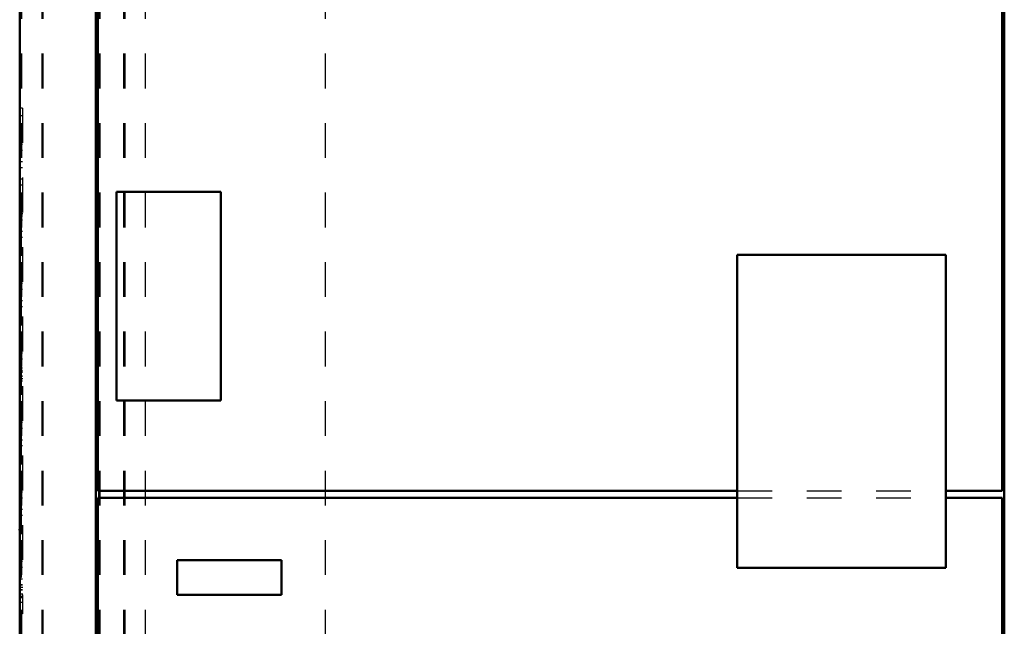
# Model space of a CAD drawing. Header units: inches. Extents: x -40.7 to 51, y -0.3 to 59.
# Tile 2 of 4: x -36.6 to -8.3, y 24.1 to 41.5. Entities that reach past the tile are written whole.
import ezdxf

# ---------------------------------------------------------------- set-up
doc = ezdxf.new("R2010")
doc.units = ezdxf.units.IN
doc.header["$MEASUREMENT"] = 0
doc.linetypes.add('Center', pattern=[1.5, 0.45, -0.5, 0.05, -0.5])
doc.linetypes.add('Dashed', pattern=[2, 1, -1])
for name, color, linetype, lineweight in [('2d ConnectionPoints', 7, 'Continuous', 50), ('AM_0', 7, 'Continuous', 50), ('AM_7', 7, 'Center', 25), ('AM_9', 6, 'Dashed', 25)]:
    doc.layers.add(name, color=color, linetype=linetype, lineweight=lineweight)

msp = doc.modelspace()

# ---------------------------------------------------------------- linework, layer by layer
at = {"layer": '2d ConnectionPoints'}
msp.add_point((-36.646, 26.875), dxfattribs=at)
at = {"layer": 'AM_0'}
for p, q in [((-36.646, 52.55345), (-36.646, 4.49)), ((-34.46, 4.53), (-34.46, 52.37647)), ((-34.4, 52.37647), (-34.4, 27.99)), ((-8.37, 27.99), (-8.37, 52.37647)), ((-8.31, 52.37647), (-8.31, 4.53)), ((-33.864, 36.592), (-30.864, 36.592)), ((-33.864, 30.592), (-33.864, 36.592)), ((-30.864, 36.592), (-30.864, 30.592)), ((-15.996, 34.78), (-9.996, 34.78)), ((-15.996, 25.78), (-15.996, 34.78)), ((-9.996, 34.78), (-9.996, 25.78)), ((-30.864, 30.592), (-33.864, 30.592)), ((-34.4, 27.99), (-15.996, 27.99)), ((-34.4, 27.79), (-15.996, 27.79)), ((-34.4, 4.6), (-34.4, 27.79)), ((-9.996, 27.99), (-8.37, 27.99)), ((-9.996, 27.79), (-8.37, 27.79)), ((-8.37, 27.79), (-8.37, 4.6)), ((-32.114, 25), (-32.114, 26)), ((-32.114, 26), (-29.114, 26)), ((-29.114, 26), (-29.114, 25)), ((-9.996, 25.78), (-15.996, 25.78)), ((-29.114, 25), (-32.114, 25))]:
    msp.add_line(p, q, dxfattribs=at)
at = {"layer": 'AM_7'}
for p, q in [((-36.65, 36.412), (-36.562, 36.412)), ((-36.65, 35.97), (-36.562, 35.97)), ((-36.65, 31.412), (-36.562, 31.412)), ((-36.65, 31.22), (-36.562, 31.22)), ((-36.65, 25.22), (-36.562, 25.22)), ((-36.65, 25.028), (-36.562, 25.028))]:
    msp.add_line(p, q, dxfattribs=at)
at = {"layer": 'AM_9'}
for p, q in [((-36.633, 52.56645), (-36.633, 5.215)), ((-36.599, 52.572), (-36.599, 5.215)), ((-36.014, 52.572), (-36.014, 5.215)), ((-35.98, 52.572), (-35.98, 5.215)), ((-34.382, 52.572), (-34.382, 5.215)), ((-34.348, 52.572), (-34.348, 5.215)), ((-33.662, 52.572), (-33.662, 5.215)), ((-33.628, 52.572), (-33.628, 5.215)), ((-33.037, 52.572), (-33.037, 5.215)), ((-27.856, 52.572), (-27.856, 5.215)), ((-36.566, 39.005), (-36.646, 39.005)), ((-36.566, 39.005), (-36.566, 24.455)), ((-36.566, 38.78265), (-36.646, 38.78265)), ((-36.566, 38.455), (-36.646, 38.455)), ((-36.566, 38.28265), (-36.646, 38.28265)), ((-36.566, 37.955), (-36.646, 37.955)), ((-36.566, 37.78265), (-36.646, 37.78265)), ((-36.566, 37.455), (-36.646, 37.455)), ((-36.566, 37.28265), (-36.646, 37.28265)), ((-36.566, 36.955), (-36.646, 36.955)), ((-36.566, 36.78265), (-36.646, 36.78265)), ((-36.566, 36.521), (-36.646, 36.521)), ((-36.566, 36.455), (-36.646, 36.455)), ((-36.646, 36.303), (-36.566, 36.303)), ((-36.566, 36.28265), (-36.646, 36.28265)), ((-36.566, 36.034), (-36.646, 36.034)), ((-36.566, 35.955), (-36.646, 35.955)), ((-36.646, 35.906), (-36.566, 35.906)), ((-36.566, 35.78265), (-36.646, 35.78265)), ((-36.606, 35.75), (-36.646, 35.75)), ((-36.606, 35.75), (-36.606, 25.5)), ((-36.606, 35.69), (-36.646, 35.69)), ((-36.566, 35.455), (-36.646, 35.455)), ((-36.566, 35.28265), (-36.646, 35.28265)), ((-36.566, 34.955), (-36.646, 34.955)), ((-36.566, 34.78265), (-36.646, 34.78265)), ((-36.566, 34.455), (-36.646, 34.455)), ((-36.566, 34.28265), (-36.646, 34.28265)), ((-36.566, 33.955), (-36.646, 33.955)), ((-36.566, 33.78265), (-36.646, 33.78265)), ((-36.566, 33.455), (-36.646, 33.455)), ((-36.566, 33.28265), (-36.646, 33.28265)), ((-36.566, 32.955), (-36.646, 32.955)), ((-36.566, 32.78265), (-36.646, 32.78265)), ((-36.566, 32.455), (-36.646, 32.455)), ((-36.566, 32.28265), (-36.646, 32.28265)), ((-36.566, 31.955), (-36.646, 31.955)), ((-36.566, 31.78265), (-36.646, 31.78265)), ((-36.566, 31.521), (-36.646, 31.521)), ((-36.566, 31.455), (-36.646, 31.455)), ((-36.646, 31.303), (-36.566, 31.303)), ((-36.566, 31.284), (-36.646, 31.284)), ((-36.566, 31.28265), (-36.646, 31.28265)), ((-36.646, 31.156), (-36.566, 31.156)), ((-36.566, 30.955), (-36.646, 30.955)), ((-36.566, 30.78265), (-36.646, 30.78265)), ((-36.566, 30.455), (-36.646, 30.455)), ((-36.566, 30.28265), (-36.646, 30.28265)), ((-36.566, 29.955), (-36.646, 29.955)), ((-36.566, 29.78265), (-36.646, 29.78265)), ((-36.566, 29.455), (-36.646, 29.455)), ((-36.566, 29.28265), (-36.646, 29.28265)), ((-36.566, 28.955), (-36.646, 28.955)), ((-36.566, 28.78265), (-36.646, 28.78265)), ((-36.566, 28.455), (-36.646, 28.455)), ((-36.566, 28.28265), (-36.646, 28.28265)), ((-36.566, 27.955), (-36.646, 27.955)), ((-36.566, 27.78265), (-36.646, 27.78265)), ((-15.996, 27.99), (-9.996, 27.99)), ((-15.996, 27.79), (-9.996, 27.79)), ((-36.566, 27.455), (-36.646, 27.455)), ((-36.566, 27.28265), (-36.646, 27.28265)), ((-36.566, 26.955), (-36.646, 26.955)), ((-36.566, 26.78265), (-36.646, 26.78265)), ((-36.566, 26.455), (-36.646, 26.455)), ((-36.566, 26.28265), (-36.646, 26.28265)), ((-36.566, 25.955), (-36.646, 25.955)), ((-36.566, 25.78265), (-36.646, 25.78265)), ((-36.606, 25.56), (-36.646, 25.56)), ((-36.606, 25.5), (-36.646, 25.5)), ((-36.566, 25.455), (-36.646, 25.455)), ((-36.566, 25.284), (-36.646, 25.284)), ((-36.566, 25.28265), (-36.646, 25.28265)), ((-36.646, 25.156), (-36.566, 25.156)), ((-36.566, 25.137), (-36.646, 25.137)), ((-36.566, 24.955), (-36.646, 24.955)), ((-36.646, 24.919), (-36.566, 24.919)), ((-36.566, 24.78265), (-36.646, 24.78265)), ((-36.566, 24.455), (-36.646, 24.455))]:
    msp.add_line(p, q, dxfattribs=at)

doc.saveas('drawing.dxf')
